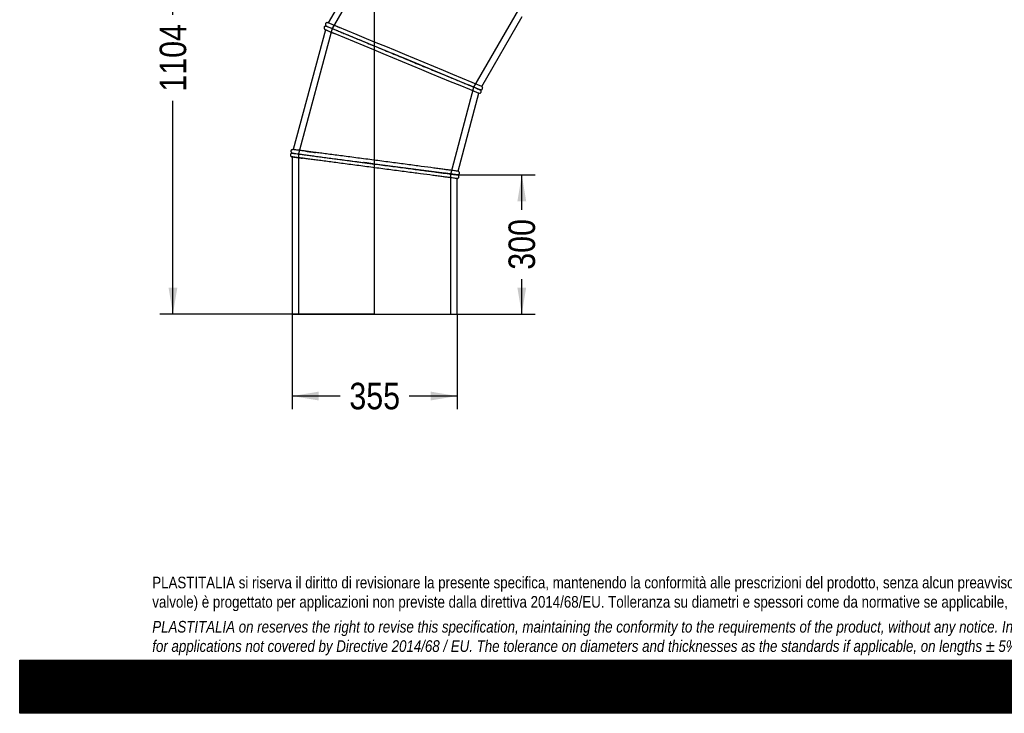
# Model space of a CAD drawing. Header units: millimetres. Extents: x 0 to 4243, y 0 to 3000.
# Tile 1 of 4: x 0 to 2121, y 0 to 1495. Entities that reach past the tile are written whole.
import ezdxf
from ezdxf.enums import TextEntityAlignment as Align
from ezdxf.lldxf.tags import DXFTag

# ---------------------------------------------------------------- set-up
doc = ezdxf.new("R2010")
doc.units = ezdxf.units.MM
doc.header["$LTSCALE"] = 14.285714
for name, color, linetype in [('Default', 7, 'Continuous'), ('DV1_Default', 7, 'Continuous'), ('TUBO_X_GOMITO_90', 7, 'Continuous')]:
    doc.layers.add(name, color=color, linetype=linetype)
doc.styles.add('SEACAD_Arial_Narrow', font='ARIALN.TTF')
tags = doc.linetypes.add('HIDDEN2', pattern=[4.7625, 3.175, -1.5875]).pattern_tags.tags
tags[6:7] = [DXFTag(74, 4), DXFTag(75, 0), DXFTag(340, '0'), DXFTag(46, 0.0), DXFTag(50, 0.0), DXFTag(44, 0.0), DXFTag(45, 0.0)]
tags[4:5] = [DXFTag(74, 4), DXFTag(75, 0), DXFTag(340, '0'), DXFTag(46, 0.0), DXFTag(50, 0.0), DXFTag(44, 0.0), DXFTag(45, 0.0)]
tags = doc.linetypes.add('PHANTOM2', pattern=[31.75, 15.875, -3.175, 3.175, -3.175, 3.175, -3.175]).pattern_tags.tags
tags[14:15] = [DXFTag(74, 4), DXFTag(75, 0), DXFTag(340, '0'), DXFTag(46, 0.0), DXFTag(50, 0.0), DXFTag(44, 0.0), DXFTag(45, 0.0)]
tags[12:13] = [DXFTag(74, 4), DXFTag(75, 0), DXFTag(340, '0'), DXFTag(46, 0.0), DXFTag(50, 0.0), DXFTag(44, 0.0), DXFTag(45, 0.0)]
tags[10:11] = [DXFTag(74, 4), DXFTag(75, 0), DXFTag(340, '0'), DXFTag(46, 0.0), DXFTag(50, 0.0), DXFTag(44, 0.0), DXFTag(45, 0.0)]
tags[8:9] = [DXFTag(74, 4), DXFTag(75, 0), DXFTag(340, '0'), DXFTag(46, 0.0), DXFTag(50, 0.0), DXFTag(44, 0.0), DXFTag(45, 0.0)]
tags[6:7] = [DXFTag(74, 4), DXFTag(75, 0), DXFTag(340, '0'), DXFTag(46, 0.0), DXFTag(50, 0.0), DXFTag(44, 0.0), DXFTag(45, 0.0)]
tags[4:5] = [DXFTag(74, 4), DXFTag(75, 0), DXFTag(340, '0'), DXFTag(46, 0.0), DXFTag(50, 0.0), DXFTag(44, 0.0), DXFTag(45, 0.0)]
doc.dimstyles.new('Plastitalia', dxfattribs={"dimtxt": 57.142857, "dimasz": 57.142857, "dimexe": 28.571429, "dimexo": 0, "dimgap": 14.285714, "dimtad": 0, "dimdec": 0, "dimtxsty": 'SEACAD_Arial_Narrow', "dimblk1": '_SE_FILLED', "dimblk2": '_SE_FILLED', "dimsah": 1, "dimcen": 28.571429, "dimadec": 0, "dimazin": 0, "dimtfac": 0.8, "dimtdec": 1, "dimtmove": 0, "dimatfit": 3, "dimfxl": 1, "dimtolj": 1, "dimarcsym": 0})

# ---------------------------------------------------------------- blocks, each defined once
blk = doc.blocks.new('SE')
at = {"layer": 'DV1_Default', "color": 7, "linetype": 'PHANTOM2'}
blk.add_line((764.8, 860.3), (764.8, 1964.4), dxfattribs=at)
at = {"layer": 'TUBO_X_GOMITO_90', "color": 7, "linetype": 'Continuous'}
for p, q in [((798.4, 1719.4), (664.7, 1487.8)), ((995.5, 1350.8), (1082.5, 1501.4)), ((658.6, 1473.1), (589.4, 1214.8)), ((659.8, 1481), (660.7, 1480.8)), ((660.7, 1480.9), (660, 1481.5)), ((660.7, 1480.9), (826.4, 1412.2)), ((660.7, 1480.9), (660.7, 1480.8)), ((660.7, 1480.9), (826.4, 1412.2)), ((660.7, 1480.9), (660.7, 1480.9)), ((826.4, 1412.2), (826.4, 1412.2)), ((991.5, 1343.8), (826.4, 1412.2)), ((826.4, 1412.2), (826.4, 1412.2)), ((991.5, 1343.8), (826.4, 1412.2)), ((991.5, 1343.8), (991.5, 1343.9)), ((991.5, 1343.8), (991.5, 1343.8)), ((995.5, 1350.8), (996.3, 1350.2)), ((944.4, 1168.1), (989.4, 1336.1)), ((990.4, 1335.9), (989.4, 1336.1)), ((586.4, 1206.9), (587.4, 1207)), ((587.4, 1207.1), (586.5, 1207.4)), ((587.3, 1207.1), (587.3, 1207)), ((587.3, 1207), (765.1, 1183.6)), ((587.3, 1207), (587.3, 1207)), ((587.3, 1207), (765.1, 1183.6)), ((587.3, 1199), (587.3, 860.3)), ((765.1, 1183.6), (765.1, 1183.6)), ((942.3, 1160.3), (765.1, 1183.6)), ((765.1, 1183.6), (765.1, 1183.6)), ((942.3, 1160.3), (765.1, 1183.6)), ((944.4, 1168.1), (945.3, 1167.7)), ((942.3, 1160.3), (942.3, 1160.3)), ((942.3, 1160.3), (942.3, 1160.3)), ((943.3, 1152.4), (942.3, 1152.3)), ((942.3, 860.3), (942.3, 1152.3)), ((587.3, 860.3), (942.3, 860.3))]:
    blk.add_line(p, q, dxfattribs=at)
at = {"layer": 'TUBO_X_GOMITO_90', "color": 7, "linetype": 'HIDDEN2'}
for p, q in [((813.3, 1718), (673.4, 1475.6)), ((978.8, 1349.1), (1075.6, 1516.7)), ((673.4, 1475.6), (600.9, 1205.3)), ((928.7, 1162.1), (978.8, 1349.1)), ((600.9, 1205.3), (600.9, 860.3)), ((928.7, 860.3), (928.7, 1162.1))]:
    blk.add_line(p, q, dxfattribs=at)
at = {"layer": 'TUBO_X_GOMITO_90', "color": 7, "linetype": 'Continuous'}
for centre, radius, start, end in [((424.7, 862), 670.1, 66.6937, 69.1837), ((-178432.9, -431359.9), 468436.9, 67.478102, 67.521898), ((802.9, 1788.2), 346.4, 245.0811, 248.8251), ((180087.1, 434183.8), 468436.9, 247.478102, 247.521898), ((1238.4, 1985.1), 686.9, 246.7479, 249.108), ((827, 979), 400, 65.451, 68.5777), ((519.5, 548.2), 670.1, 81.6937, 84.1837), ((644.4, 1535.3), 341, 260.0277, 263.8487), ((1014.9, 1843.6), 686.9, 261.7479, 264.108), ((883.9, 812), 353, 80.1609, 83.7409)]:
    blk.add_arc(centre, radius, start, end, dxfattribs=at)
at = {"layer": 'TUBO_X_GOMITO_90', "color": 7, "linetype": 'HIDDEN2'}
for centre, radius, start, end in [((809.9, 940.7), 442, 68.4554, 68.6255), ((809.9, 940.7), 442, 65.4962, 65.9117), ((875.6, 760.1), 405.5, 83.505, 83.7802)]:
    blk.add_arc(centre, radius, start, end, dxfattribs=at)
at = {"layer": 'TUBO_X_GOMITO_90', "color": 7, "linetype": 'Continuous'}
for points, knots in [([(662.8, 1488.4), (662.3, 1488.3), (661.5, 1488.2), (660.4, 1487.7), (659.5, 1486.9), (659, 1486), (658.7, 1485.1), (658.7, 1484), (658.9, 1483), (659.4, 1482.1), (659.7, 1481.7), (660, 1481.5)], [0, 0, 0, 0, 0.137935, 0.269416, 0.388764, 0.493211, 0.584749, 0.692554, 0.829796, 0.910932, 1, 1, 1, 1]), ([(659.8, 1481), (659.3, 1480.9), (658.5, 1480.9), (657.4, 1480.3), (656.6, 1479.6), (656, 1478.8), (655.7, 1477.7), (655.6, 1476.4), (656, 1475.1), (656.6, 1474.5), (656.9, 1474.1)], [0, 0, 0, 0, 0.152519, 0.272971, 0.368096, 0.469014, 0.586167, 0.717647, 0.858239, 1, 1, 1, 1]), ([(660.7, 1480.9), (660.7, 1480.9), (660.7, 1480.9), (660.7, 1480.9), (661, 1480.8), (662.1, 1480.3), (662.9, 1480), (665.1, 1479.1), (666.4, 1478.5), (669.6, 1477.2), (671.4, 1476.5), (675.6, 1474.7), (677.9, 1473.8), (683, 1471.7), (685.8, 1470.5), (691.9, 1468), (695.1, 1466.6), (702, 1463.8), (705.7, 1462.2), (713.4, 1459), (717.4, 1457.4), (725.9, 1453.9), (730.2, 1452.1), (743.8, 1446.5), (753.4, 1442.5), (768.4, 1436.2), (773.6, 1434.1), (783.9, 1429.8), (789.1, 1427.7), (804.8, 1421.2), (815.5, 1416.7), (826.4, 1412.2)], [0.4996579, 0.4996579, 0.4996579, 0.4996579, 0.5, 0.5, 0.53125, 0.53125, 0.5625, 0.5625, 0.59375, 0.59375, 0.625, 0.625, 0.65625, 0.65625, 0.6875, 0.6875, 0.71875, 0.71875, 0.75, 0.75, 0.78125, 0.78125, 0.8125, 0.8125, 0.875, 0.875, 0.90625, 0.90625, 0.9375, 0.9375, 1, 1, 1, 1]), ([(660.7, 1480.8), (660.7, 1480.8), (660.7, 1480.8), (660.7, 1480.8), (661, 1480.7), (662.1, 1480.3), (662.9, 1479.9), (665, 1479), (666.4, 1478.5), (669.6, 1477.2), (671.4, 1476.4), (675.5, 1474.7), (677.9, 1473.7), (683, 1471.6), (685.8, 1470.4), (691.9, 1467.9), (695.1, 1466.6), (702, 1463.7), (705.7, 1462.2), (713.4, 1459), (717.4, 1457.3), (725.8, 1453.9), (730.2, 1452.1), (743.8, 1446.4), (753.4, 1442.5), (768.4, 1436.2), (773.6, 1434.1), (783.9, 1429.8), (789.1, 1427.7), (804.8, 1421.2), (815.5, 1416.7), (826.4, 1412.2)], [0.4996579, 0.4996579, 0.4996579, 0.4996579, 0.5, 0.5, 0.53125, 0.53125, 0.5625, 0.5625, 0.59375, 0.59375, 0.625, 0.625, 0.65625, 0.65625, 0.6875, 0.6875, 0.71875, 0.71875, 0.75, 0.75, 0.78125, 0.78125, 0.8125, 0.8125, 0.875, 0.875, 0.90625, 0.90625, 0.9375, 0.9375, 1, 1, 1, 1]), ([(826.4, 1412.2), (831.8, 1410), (837.1, 1407.8), (847.9, 1403.3), (853.2, 1401.1), (863.8, 1396.7), (869.1, 1394.6), (879.4, 1390.3), (884.5, 1388.2), (899.4, 1382), (909, 1378), (922.5, 1372.4), (926.9, 1370.6), (935.3, 1367.1), (939.3, 1365.5), (946.9, 1362.3), (950.6, 1360.8), (957.4, 1357.9), (960.6, 1356.6), (969.6, 1352.9), (974.7, 1350.8), (980.9, 1348.2), (982.8, 1347.4), (985.9, 1346.1), (987.3, 1345.6), (989.8, 1344.5), (990.8, 1344.1), (991.2, 1343.9)], [0, 0, 0, 0, 0.03125, 0.03125, 0.0625, 0.0625, 0.09375, 0.09375, 0.125, 0.125, 0.1875, 0.1875, 0.21875, 0.21875, 0.25, 0.25, 0.28125, 0.28125, 0.3125, 0.3125, 0.375, 0.375, 0.40625, 0.40625, 0.4375, 0.4375, 0.4810375, 0.4810375, 0.4810375, 0.4810375]), ([(826.4, 1412.2), (831.8, 1410), (837.1, 1407.8), (847.9, 1403.3), (853.2, 1401.1), (863.8, 1396.7), (869.1, 1394.6), (879.4, 1390.3), (884.5, 1388.2), (899.5, 1382), (909.1, 1378), (922.5, 1372.4), (926.9, 1370.6), (935.3, 1367.1), (939.3, 1365.5), (947, 1362.3), (950.6, 1360.8), (957.5, 1358), (960.7, 1356.6), (969.6, 1352.9), (974.7, 1350.8), (981, 1348.2), (982.8, 1347.5), (986, 1346.2), (987.3, 1345.6), (990.5, 1344.3), (991.5, 1343.9), (991.5, 1343.9)], [0, 0, 0, 0, 0.03125, 0.03125, 0.0625, 0.0625, 0.09375, 0.09375, 0.125, 0.125, 0.1875, 0.1875, 0.21875, 0.21875, 0.25, 0.25, 0.28125, 0.28125, 0.3125, 0.3125, 0.375, 0.375, 0.40625, 0.40625, 0.4375, 0.4375, 0.4997446, 0.4997446, 0.4997446, 0.4997446]), ([(990.4, 1335.9), (990.9, 1336), (991.7, 1336), (993, 1336.7), (993.8, 1337.6), (994.3, 1338.7), (994.5, 1339.7), (994.4, 1340.7), (994.1, 1341.9), (993.5, 1342.5), (993.2, 1342.9)], [0, 0, 0, 0, 0.141761, 0.282353, 0.413833, 0.530986, 0.631904, 0.727029, 0.847481, 1, 1, 1, 1]), ([(993.4, 1343.3), (993.9, 1343.4), (994.6, 1343.4), (995.7, 1343.9), (996.5, 1344.6), (997, 1345.3), (997.4, 1346.2), (997.6, 1347.4), (997.4, 1348.6), (996.9, 1349.5), (996.5, 1350), (996.3, 1350.2)], [0, 0, 0, 0, 0.129082, 0.248365, 0.354436, 0.446303, 0.542175, 0.66433, 0.817074, 0.905321, 1, 1, 1, 1]), ([(587.4, 1214.8), (586.9, 1214.7), (586.2, 1214.4), (585.2, 1213.5), (584.7, 1212.5), (584.4, 1211.6), (584.4, 1210.6), (584.6, 1209.5), (585.1, 1208.6), (585.8, 1207.9), (586.2, 1207.6), (586.5, 1207.4)], [0, 0, 0, 0, 0.137935, 0.269416, 0.388764, 0.493211, 0.584749, 0.692554, 0.829796, 0.910932, 1, 1, 1, 1]), ([(944.4, 1168.1), (944.4, 1168.1), (944.1, 1168.1), (943, 1168.3), (942.1, 1168.4), (939.8, 1168.7), (938.4, 1168.9), (935, 1169.3), (933, 1169.6), (928.6, 1170.2), (926.1, 1170.5), (920.7, 1171.2), (917.7, 1171.6), (911.2, 1172.5), (907.7, 1172.9), (900.3, 1173.9), (896.3, 1174.4), (884, 1176), (874.9, 1177.2), (860.4, 1179.2), (855.4, 1179.8), (845.2, 1181.2), (839.9, 1181.9), (829.2, 1183.3), (823.7, 1184), (812.6, 1185.5), (807.1, 1186.2), (795.8, 1187.7), (790.1, 1188.4), (778.7, 1189.9), (772.9, 1190.7), (761.3, 1192.2), (755.5, 1193), (744, 1194.5), (738.2, 1195.3), (726.8, 1196.7), (721.2, 1197.5), (710.1, 1199), (704.6, 1199.7), (688.5, 1201.8), (678.2, 1203.1), (663.7, 1205), (659, 1205.7), (650, 1206.8), (645.7, 1207.4), (637.5, 1208.5), (633.5, 1209), (626.2, 1210), (622.7, 1210.4), (616.3, 1211.3), (613.3, 1211.7), (607.8, 1212.4), (605.3, 1212.7), (600.8, 1213.3), (598.9, 1213.6), (595.4, 1214), (594, 1214.2), (590.6, 1214.7), (589.4, 1214.8), (589.4, 1214.8)], [0, 0, 0, 0, 0.015625, 0.015625, 0.03125, 0.03125, 0.046875, 0.046875, 0.0625, 0.0625, 0.078125, 0.078125, 0.09375, 0.09375, 0.109375, 0.109375, 0.125, 0.125, 0.15625, 0.15625, 0.171875, 0.171875, 0.1875, 0.1875, 0.203125, 0.203125, 0.21875, 0.21875, 0.234375, 0.234375, 0.25, 0.25, 0.265625, 0.265625, 0.28125, 0.28125, 0.296875, 0.296875, 0.3125, 0.3125, 0.34375, 0.34375, 0.359375, 0.359375, 0.375, 0.375, 0.390625, 0.390625, 0.40625, 0.40625, 0.421875, 0.421875, 0.4375, 0.4375, 0.453125, 0.453125, 0.46875, 0.46875, 0.4999593, 0.4999593, 0.4999593, 0.4999593]), ([(586.4, 1206.9), (586, 1206.8), (585.3, 1206.5), (584.4, 1205.8), (583.8, 1204.9), (583.4, 1204), (583.3, 1203.1), (583.4, 1201.9), (583.9, 1200.8), (584.7, 1200), (585.1, 1199.7), (585.4, 1199.5)], [0, 0, 0, 0, 0.129082, 0.248365, 0.354436, 0.446303, 0.542175, 0.66433, 0.817074, 0.905321, 1, 1, 1, 1]), ([(587.3, 1207.1), (587.3, 1207.1), (587.3, 1207.1), (587.4, 1207.1), (587.6, 1207), (588.8, 1206.9), (589.7, 1206.8), (592, 1206.5), (593.4, 1206.3), (596.9, 1205.8), (598.8, 1205.6), (603.3, 1205), (605.8, 1204.6), (611.2, 1203.9), (614.3, 1203.5), (620.8, 1202.7), (624.3, 1202.2), (631.7, 1201.2), (635.6, 1200.7), (643.9, 1199.6), (648.2, 1199), (657.3, 1197.9), (662, 1197.2), (676.5, 1195.3), (686.8, 1194), (702.9, 1191.8), (708.4, 1191.1), (719.5, 1189.6), (725.1, 1188.9), (742, 1186.7), (753.5, 1185.2), (765.1, 1183.6)], [0.4996579, 0.4996579, 0.4996579, 0.4996579, 0.5, 0.5, 0.53125, 0.53125, 0.5625, 0.5625, 0.59375, 0.59375, 0.625, 0.625, 0.65625, 0.65625, 0.6875, 0.6875, 0.71875, 0.71875, 0.75, 0.75, 0.78125, 0.78125, 0.8125, 0.8125, 0.875, 0.875, 0.90625, 0.90625, 0.9375, 0.9375, 1, 1, 1, 1]), ([(587.3, 1207), (587.3, 1207), (587.3, 1207), (587.3, 1207), (587.6, 1207), (588.8, 1206.8), (589.7, 1206.7), (592, 1206.4), (593.4, 1206.2), (596.9, 1205.8), (598.8, 1205.5), (603.3, 1204.9), (605.8, 1204.6), (611.2, 1203.9), (614.3, 1203.5), (620.8, 1202.6), (624.3, 1202.2), (631.7, 1201.2), (635.6, 1200.7), (643.9, 1199.6), (648.2, 1199), (657.2, 1197.8), (662, 1197.2), (676.5, 1195.3), (686.8, 1193.9), (702.9, 1191.8), (708.4, 1191.1), (719.5, 1189.6), (725.1, 1188.9), (742, 1186.7), (753.5, 1185.2), (765.1, 1183.6)], [0.4996595, 0.4996595, 0.4996595, 0.4996595, 0.5, 0.5, 0.53125, 0.53125, 0.5625, 0.5625, 0.59375, 0.59375, 0.625, 0.625, 0.65625, 0.65625, 0.6875, 0.6875, 0.71875, 0.71875, 0.75, 0.75, 0.78125, 0.78125, 0.8125, 0.8125, 0.875, 0.875, 0.90625, 0.90625, 0.9375, 0.9375, 1, 1, 1, 1]), ([(942.3, 1152.3), (942.3, 1152.3), (942, 1152.3), (940.9, 1152.5), (940, 1152.6), (937.7, 1152.9), (936.3, 1153.1), (932.9, 1153.5), (931, 1153.8), (926.5, 1154.4), (924.1, 1154.7), (918.6, 1155.4), (915.6, 1155.8), (909.1, 1156.6), (905.6, 1157.1), (898.2, 1158.1), (894.3, 1158.6), (881.9, 1160.2), (872.9, 1161.4), (858.4, 1163.3), (853.3, 1164), (843.1, 1165.3), (837.8, 1166), (827.1, 1167.4), (821.6, 1168.1), (810.6, 1169.6), (805, 1170.3), (793.8, 1171.8), (788.1, 1172.5), (776.6, 1174.1), (770.8, 1174.8), (759.2, 1176.3), (753.5, 1177.1), (741.9, 1178.6), (736.2, 1179.4), (724.8, 1180.9), (719.2, 1181.6), (708.1, 1183.1), (702.6, 1183.8), (686.5, 1185.9), (676.2, 1187.3), (661.7, 1189.2), (657, 1189.8), (648, 1191), (643.7, 1191.6), (635.4, 1192.7), (631.5, 1193.2), (624.1, 1194.2), (620.7, 1194.6), (614.3, 1195.5), (611.3, 1195.9), (605.8, 1196.6), (603.3, 1196.9), (598.8, 1197.5), (596.8, 1197.8), (593.4, 1198.2), (591.9, 1198.4), (588.5, 1198.9), (587.3, 1199), (587.3, 1199), (587.3, 1199), (587.3, 1199)], [0, 0, 0, 0, 0.015625, 0.015625, 0.03125, 0.03125, 0.046875, 0.046875, 0.0625, 0.0625, 0.078125, 0.078125, 0.09375, 0.09375, 0.109375, 0.109375, 0.125, 0.125, 0.15625, 0.15625, 0.171875, 0.171875, 0.1875, 0.1875, 0.203125, 0.203125, 0.21875, 0.21875, 0.234375, 0.234375, 0.25, 0.25, 0.265625, 0.265625, 0.28125, 0.28125, 0.296875, 0.296875, 0.3125, 0.3125, 0.34375, 0.34375, 0.359375, 0.359375, 0.375, 0.375, 0.390625, 0.390625, 0.40625, 0.40625, 0.421875, 0.421875, 0.4375, 0.4375, 0.453125, 0.453125, 0.46875, 0.46875, 0.5, 0.5, 0.5000254, 0.5000254, 0.5000254, 0.5000254]), ([(765.1, 1183.6), (770.9, 1182.9), (776.7, 1182.1), (788.2, 1180.6), (794, 1179.8), (805.3, 1178.3), (810.9, 1177.6), (822, 1176.1), (827.5, 1175.4), (843.6, 1173.3), (853.9, 1172), (868.3, 1170), (873, 1169.4), (882, 1168.2), (886.3, 1167.7), (894.5, 1166.6), (898.4, 1166.1), (905.8, 1165.1), (909.2, 1164.6), (918.8, 1163.4), (924.3, 1162.7), (931, 1161.8), (933, 1161.5), (936.4, 1161.1), (937.8, 1160.9), (940.8, 1160.5), (941.9, 1160.3), (942.2, 1160.3)], [0, 0, 0, 0, 0.03125, 0.03125, 0.0625, 0.0625, 0.09375, 0.09375, 0.125, 0.125, 0.1875, 0.1875, 0.21875, 0.21875, 0.25, 0.25, 0.28125, 0.28125, 0.3125, 0.3125, 0.375, 0.375, 0.40625, 0.40625, 0.4375, 0.4375, 0.4888417, 0.4888417, 0.4888417, 0.4888417]), ([(765.1, 1183.6), (770.9, 1182.9), (776.7, 1182.1), (788.2, 1180.6), (794, 1179.8), (805.3, 1178.4), (810.9, 1177.6), (822, 1176.2), (827.5, 1175.4), (843.6, 1173.3), (853.9, 1172), (868.3, 1170.1), (873, 1169.5), (882, 1168.3), (886.3, 1167.7), (894.5, 1166.6), (898.4, 1166.1), (905.8, 1165.1), (909.2, 1164.7), (918.8, 1163.4), (924.3, 1162.7), (931, 1161.8), (933, 1161.6), (936.4, 1161.1), (937.8, 1160.9), (940.5, 1160.6), (941.6, 1160.4), (942, 1160.4)], [0, 0, 0, 0, 0.03125, 0.03125, 0.0625, 0.0625, 0.09375, 0.09375, 0.125, 0.125, 0.1875, 0.1875, 0.21875, 0.21875, 0.25, 0.25, 0.28125, 0.28125, 0.3125, 0.3125, 0.375, 0.375, 0.40625, 0.40625, 0.4375, 0.4375, 0.4811269, 0.4811269, 0.4811269, 0.4811269]), ([(944.3, 1160.3), (944.8, 1160.5), (945.5, 1160.7), (946.4, 1161.5), (946.9, 1162.3), (947.3, 1163.2), (947.4, 1164.2), (947.3, 1165.3), (946.8, 1166.4), (946.1, 1167.2), (945.6, 1167.5), (945.3, 1167.7)], [0, 0, 0, 0, 0.129082, 0.248365, 0.354436, 0.446303, 0.542175, 0.66433, 0.817074, 0.905321, 1, 1, 1, 1]), ([(943.3, 1152.4), (943.8, 1152.6), (944.5, 1152.8), (945.5, 1153.7), (946.1, 1154.7), (946.3, 1155.7), (946.4, 1156.6), (946.1, 1157.7), (945.6, 1158.6), (945, 1159.3), (944.5, 1159.6), (944.3, 1159.8)], [0, 0, 0, 0, 0.137935, 0.269416, 0.388764, 0.493211, 0.584749, 0.692554, 0.829796, 0.910932, 1, 1, 1, 1])]:
    blk.add_open_spline(points, degree=3, knots=knots, dxfattribs=at)
for points in [[(662.8, 1488.4), (663.5, 1488.3), (664.1, 1488.2), (664.7, 1487.8)], [(658.6, 1473.1), (658, 1473.3), (657.4, 1473.6), (656.9, 1474.1)], [(991.5, 1343.8), (992.1, 1343.6), (992.7, 1343.3), (993.2, 1342.9)], [(993.4, 1343.3), (992.8, 1343.3), (992.2, 1343.5), (991.6, 1343.8)], [(587.4, 1214.8), (588.1, 1215), (588.8, 1215), (589.4, 1214.8)], [(587.4, 1199), (586.7, 1199), (586, 1199.2), (585.4, 1199.5)], [(942.2, 1160.3), (943, 1160.3), (943.6, 1160.1), (944.3, 1159.8)], [(944.3, 1160.3), (943.7, 1160.2), (943, 1160.2), (942.3, 1160.3)]]:
    blk.add_open_spline(points, degree=3, dxfattribs=at)
at = {"layer": 'TUBO_X_GOMITO_90', "color": 7, "linetype": 'HIDDEN2'}
for points in [[(661.3, 1480.7), (660.9, 1480.8), (660.7, 1480.9), (660.7, 1480.9)], [(661.2, 1480.6), (660.9, 1480.7), (660.7, 1480.8), (660.7, 1480.8)], [(970, 1352.8), (969, 1353.2), (967.9, 1353.6), (966.8, 1354.1)], [(991.2, 1343.9), (991.4, 1343.8), (991.5, 1343.8), (991.5, 1343.8)], [(991.6, 1343.8), (991.5, 1343.9), (991.5, 1343.9), (991.4, 1343.9)], [(587.9, 1207), (587.6, 1207.1), (587.4, 1207.1), (587.3, 1207.1)], [(587.9, 1206.9), (587.5, 1207), (587.4, 1207), (587.3, 1207)], [(919.3, 1163.4), (918.2, 1163.5), (917, 1163.7), (915.9, 1163.8)], [(942, 1160.4), (942.2, 1160.4), (942.3, 1160.3), (942.3, 1160.3)]]:
    blk.add_open_spline(points, degree=3, dxfattribs=at)
for points, knots in [([(826.4, 1412.2), (820.9, 1414.5), (815.5, 1416.7), (807.9, 1419.9), (805.6, 1420.8), (803.4, 1421.8)], [0, 0, 0, 0, 0.03125, 0.03125, 0.04439143, 0.04439143, 0.04439143, 0.04439143]), ([(972.8, 1351.5), (972.5, 1351.7), (972.2, 1351.8), (971.3, 1352.2), (970.8, 1352.4), (970.3, 1352.6)], [0.65223751, 0.65223751, 0.65223751, 0.65223751, 0.65625, 0.65625, 0.66267341, 0.66267341, 0.66267341, 0.66267341]), ([(616.7, 1211.2), (617.6, 1211.1), (618.5, 1211), (622.7, 1210.4), (626.2, 1210), (632.3, 1209.2), (634.7, 1208.9), (637.3, 1208.5)], [0.58914646, 0.58914646, 0.58914646, 0.58914646, 0.59375, 0.59375, 0.609375, 0.609375, 0.61941714, 0.61941714, 0.61941714, 0.61941714]), ([(605.2, 1196.6), (606.2, 1196.5), (607.3, 1196.4), (608.6, 1196.2), (608.8, 1196.2), (609, 1196.2)], [0.57196043, 0.57196043, 0.57196043, 0.57196043, 0.578125, 0.578125, 0.579259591, 0.579259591, 0.579259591, 0.579259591]), ([(765.1, 1183.6), (759.3, 1184.4), (753.5, 1185.2), (745.3, 1186.2), (742.9, 1186.6), (740.5, 1186.9)], [0, 0, 0, 0, 0.03125, 0.03125, 0.04439489, 0.04439489, 0.04439489, 0.04439489]), ([(922.3, 1162.9), (922, 1163), (921.6, 1163), (920.5, 1163.2), (919.6, 1163.3), (918.8, 1163.4)], [0.65232695, 0.65232695, 0.65232695, 0.65232695, 0.65625, 0.65625, 0.66548334, 0.66548334, 0.66548334, 0.66548334])]:
    blk.add_open_spline(points, degree=3, knots=knots, dxfattribs=at)
blk = doc.blocks.new('DMBLK49')
at = {"layer": 'Default', "linetype": 'Continuous'}
for points in [[(644.5, 674.1), (644.5, 693.2), (587.3, 683.6)], [(885.2, 674.1), (942.3, 683.6), (885.2, 693.2)]]:
    blk.add_hatch(color=7, dxfattribs=at).paths.add_polyline_path(points)
at = {"layer": 'Default', "color": 7, "linetype": 'Continuous'}
for p, q in [((587.3, 860.3), (587.3, 655.1)), ((942.3, 860.3), (942.3, 655.1)), ((690.3, 683.6), (587.3, 683.6)), ((942.3, 683.6), (839.4, 683.6))]:
    blk.add_line(p, q, dxfattribs=at)
at = {"layer": 'Default', "color": 7, "linetype": 'Continuous', "style": 'SEACAD_Arial_Narrow'}
blk.add_text('355', height=57.14, dxfattribs=at).set_placement((710.3, 712.2), align=Align.TOP_LEFT)
blk = doc.blocks.new('_SE_FILLED')
at = {"color": 0}
blk.add_line((0, 0), (-1, 0), dxfattribs=at)
blk.add_solid([(0, 0), (-1, -0.1665), (-1, 0.1665), (0, 0)], dxfattribs=at)
blk = doc.blocks.new('DMBLK50')
at = {"layer": 'Default', "linetype": 'Continuous'}
for points in [[(320.7, 1907.3), (339.7, 1907.3), (330.2, 1964.4)], [(320.7, 917.5), (330.2, 860.3), (339.7, 917.5)]]:
    blk.add_hatch(color=7, dxfattribs=at).paths.add_polyline_path(points)
at = {"layer": 'Default', "color": 7, "linetype": 'Continuous'}
for p, q in [((764.8, 1964.4), (301.6, 1964.4)), ((330.2, 1505.1), (330.2, 1964.4)), ((330.2, 860.3), (330.2, 1319.6)), ((764.8, 860.3), (301.6, 860.3))]:
    blk.add_line(p, q, dxfattribs=at)
at = {"layer": 'Default', "color": 7, "linetype": 'Continuous', "style": 'SEACAD_Arial_Narrow'}
blk.add_text('1104', height=57.14, rotation=90, dxfattribs=at).set_placement((301.6, 1339.6), align=Align.TOP_LEFT)
blk = doc.blocks.new('DMBLK51')
at = {"layer": 'Default', "linetype": 'Continuous'}
for points in [[(708.4, 2428.7), (764.8, 2441.6), (707.2, 2447.7)], [(1248.2, 1906.8), (1242.1, 1964.4), (1229.1, 1907.9)]]:
    blk.add_hatch(color=7, dxfattribs=at).paths.add_polyline_path(points)
at = {"layer": 'Default', "color": 7, "linetype": 'Continuous'}
blk.add_line((764.8, 1964.4), (764.8, 2470.2), dxfattribs=at)
for start, end in [(41.4181, 103.7211), (346.2789, 24.0759)]:
    blk.add_arc((764.8, 1964.4), 477.2, start, end, dxfattribs=at)
at = {"layer": 'Default', "color": 7, "linetype": 'Continuous', "style": 'SEACAD_Arial_Narrow'}
blk.add_text('90°', height=57.14, rotation=302.747, dxfattribs=at).set_placement((1162.1, 2281.7), align=Align.TOP_LEFT)
blk = doc.blocks.new('DMBLK52')
at = {"layer": 'Default', "linetype": 'Continuous'}
for points in [[(1091.3, 1103.2), (1081.8, 1160.3), (1072.3, 1103.2)], [(1091.3, 917.5), (1072.3, 917.5), (1081.8, 860.3)]]:
    blk.add_hatch(color=7, dxfattribs=at).paths.add_polyline_path(points)
at = {"layer": 'Default', "color": 7, "linetype": 'Continuous'}
for p, q in [((942.3, 1160.3), (1110.4, 1160.3)), ((1081.8, 1084.9), (1081.8, 1160.3)), ((1081.8, 860.3), (1081.8, 935.8)), ((942.3, 860.3), (1110.4, 860.3))]:
    blk.add_line(p, q, dxfattribs=at)
at = {"layer": 'Default', "color": 7, "linetype": 'Continuous', "style": 'SEACAD_Arial_Narrow'}
blk.add_text('300', height=57.14, rotation=90, dxfattribs=at).set_placement((1053.2, 955.8), align=Align.TOP_LEFT)

msp = doc.modelspace()

# ---------------------------------------------------------------- hatches: boundary and pattern name
at = {"layer": 'Default', "linetype": 'Continuous'}
h = msp.add_hatch(dxfattribs=at)
h.set_pattern_fill('LINE', scale=0.629921, angle=45, style=0)
h.paths.add_polyline_path([(4242.9, 0), (4242.9, 114.3), (0, 114.3), (0, 0)])
msp.add_hatch(color=7, dxfattribs=at).paths.add_polyline_path([(4242.9, 0), (4242.9, 114.3), (0, 114.3), (0, 0)])

# ---------------------------------------------------------------- linework, layer by layer
at = {"layer": 'Default', "color": 7, "linetype": 'Continuous'}
for p, q in [((0, 114.3), (4242.9, 114.3)), ((0, 0), (0, 114.3)), ((4242.9, 0), (0, 0))]:
    msp.add_line(p, q, dxfattribs=at)

# ---------------------------------------------------------------- block references
at = {"layer": 'Default'}
msp.add_blockref('SE', (0, 0), dxfattribs=at)

# ---------------------------------------------------------------- texts
at = {"layer": 'Default', "insert": (285.7, 294.3), "char_height": 25, "width": 3671.429, "attachment_point": 1}
msp.add_mtext("{\\fArial Narrow|b0||i0||c0|p34;\\C7;\\H25.;\\W1.;PLASTITALIA si riserva il diritto di revisionare la presente specifica, mantenendo la conformità alle prescrizioni del prodotto, senza alcun preavviso. In caso di assegnazione d'ordine si riserva di compiere una più dettagliata analisi tecnico/qualitativa. Il presente prodotto (ad esclusione delle \\P}{\\fArial Narrow|b0||i0||c0|p34;\\C7;\\H25.;\\W1.;valvole) è progettato per applicazioni non previste dalla direttiva 2014/68/EU. Tolleranza su diametri e spessori come da normative se applicabile, su lunghezze ±5%, su angoli ±2°, se non diversamente specificato.\\P}{\\fArial Narrow|b0||i0||c0|p34;\\C7;\\H7.142857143;\\W1.;   \\P}{\\fArial Narrow|b0||i1||c0|p34;\\C7;\\H25.;\\W1.;PLASTITALIA on reserves the right to revise this specification, maintaining the conformity to the requirements of the product, without any notice. In case of assignation of order on will reserve to make a more detailed analysis technical/qualitative. This product (excluding valves) is designed \\P}{\\fArial Narrow|b0||i1||c0|p34;\\C7;\\H25.;\\W1.;for applications not covered by Directive 2014/68 / EU. The tolerance on diameters and thicknesses as the standards if applicable, on lengths ± 5%, on angles ± 2 °, unless otherwise indicated.\\P}", dxfattribs=at)

# ---------------------------------------------------------------- dimensions: what is measured, and where the dimension line sits
at = {"layer": 'Default', "color": 7, "linetype": 'Continuous'}
dim = msp.add_angular_dim_2l(base=(1102.3, 2301.9), line1=((764.8, 1964.4), (1868.9, 1964.4)), line2=((764.8, 1964.4), (764.8, 860.3)), text='\\A1;<>', dimstyle='Plastitalia', override={"dimadec": 1}, dxfattribs=at)
dim.commit()
dim.dimension.update_dxf_attribs({"geometry": 'DMBLK51', "text_midpoint": (1166.2, 2222.6), "dimtype": 162})
for base, p1, p2, angle, picture, middle in [((330.2, 860.3), (764.8, 860.3), (764.8, 1964.4), 90, 'DMBLK50', (330.2, 1412.4)), ((1081.8, 860.3), (942.3, 860.3), (942.3, 1160.3), 90, 'DMBLK52', (1081.8, 1010.3)), ((942.3, 683.6), (942.3, 860.3), (587.3, 860.3), 180, 'DMBLK49', (764.8, 683.6))]:
    dim = msp.add_linear_dim(base=base, p1=p1, p2=p2, angle=angle, text='\\A1;<>', dimstyle='Plastitalia', dxfattribs=at)
    dim.commit()
    dim.dimension.update_dxf_attribs({"geometry": picture, "text_midpoint": middle, "dimtype": 161})

doc.saveas('drawing.dxf')
